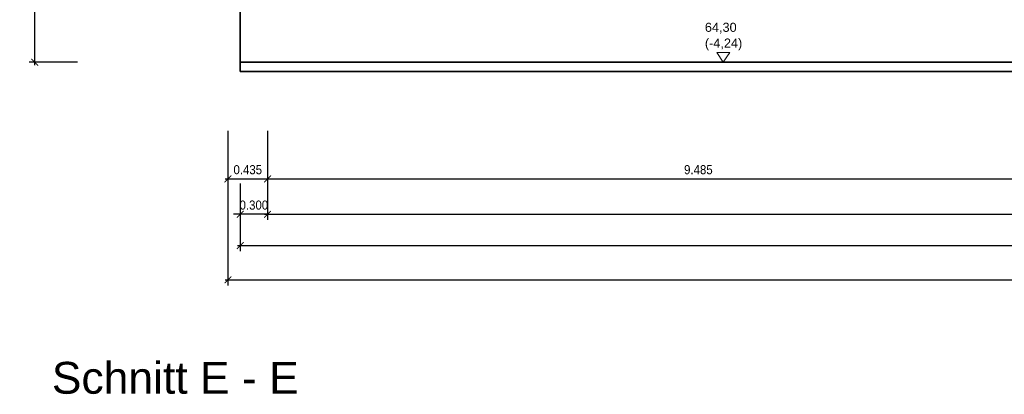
# Model space of a CAD drawing. Header units: metres. Extents: x -5 to 93, y -48 to 79.
# Tile 23 of 91: x 2.85 to 13.69, y 6.57 to 10.69. Entities that reach past the tile are written whole.
import ezdxf

# ---------------------------------------------------------------- set-up
doc = ezdxf.new("R2010")
doc.units = ezdxf.units.M
doc.header["$LTSCALE"] = 0.05
doc.header["$PDMODE"] = 35
doc.header["$PDSIZE"] = 0.1
for name, color, linetype, lineweight in [('Bemassung_Bau', 7, 'Continuous', 18), ('Beschrifttung', 7, 'Continuous', 18), ('Wand', 6, 'Continuous', 70), ('Wand-dünn', 2, 'Continuous', 35)]:
    doc.layers.add(name, color=color, linetype=linetype, lineweight=lineweight)
doc.styles.add('Arial', font='arial.ttf', dxfattribs={"width": 0.9})
doc.styles.get("Standard").update_dxf_attribs({"font": 'arial.ttf'})
doc.dimstyles.new('AEC Bemassung 1-50', dxfattribs={"dimtxt": 0.1, "dimasz": 0.075, "dimexe": 0.0625, "dimexo": 0, "dimgap": 0.05, "dimtad": 1, "dimdec": 3, "dimrnd": 0.005, "dimzin": 1, "dimdsep": 46, "dimtxsty": 'Arial', "dimblk": 'ARCHTICK', "dimcen": 0.125, "dimdle": 0.03125, "dimazin": 0, "dimtfac": 1, "dimtdec": 3, "dimtix": 1, "dimtmove": 2, "dimatfit": 2, "dimfxl": 1, "dimtolj": 1, "dimtzin": 0, "dimarcsym": 0})

# ---------------------------------------------------------------- blocks, each defined once
blk = doc.blocks.new('_ArchTick')
at = {"color": 0, "linetype": 'ByBlock', "const_width": 0.15}
blk.add_lwpolyline([(-0.5, -0.5), (0.5, 0.5)], dxfattribs=at)
blk = doc.blocks.new('*D141')
at = {"layer": 'Beschrifttung', "color": 0, "lineweight": -2, "transparency": 16777216}
for p, q in [((3.479, 13.515), (2.956, 13.515)), ((3.018, 10.193), (3.018, 13.546)), ((3.489, 10.225), (2.956, 10.225))]:
    blk.add_line(p, q, dxfattribs=at)
at = {"layer": 'Defpoints', "color": 0, "transparency": 16777216}
for p in [(3.018, 13.515), (3.479, 13.515), (3.489, 10.225)]:
    blk.add_point(p, dxfattribs=at)
at = {"layer": 'Beschrifttung', "color": 0, "lineweight": -2, "transparency": 16777216, "xscale": 0.075, "yscale": 0.075, "zscale": 0.075}
for p, rotation in [((3.018, 13.515), 90), ((3.018, 10.225), 270)]:
    blk.add_blockref('_ArchTick', p, dxfattribs=dict(at, rotation=rotation))
at = {"layer": 'Beschrifttung', "color": 0, "transparency": 16777216, "insert": (2.917, 11.87), "char_height": 0.1, "attachment_point": 5, "rotation": 90, "style": 'Arial'}
blk.add_mtext('\\A1;3.290', dxfattribs=at)
blk = doc.blocks.new('*D210')
at = {"layer": 'Bemassung_Bau', "color": 0, "lineweight": -2, "transparency": 16777216}
for p, q in [((5.144, 9.472), (5.144, 8.88)), ((5.579, 9.472), (5.579, 8.88)), ((5.113, 8.942), (5.611, 8.942))]:
    blk.add_line(p, q, dxfattribs=at)
at = {"layer": 'Defpoints', "color": 0, "transparency": 16777216}
for p in [(5.144, 9.472), (5.579, 9.472), (5.579, 8.942)]:
    blk.add_point(p, dxfattribs=at)
at = {"layer": 'Bemassung_Bau', "color": 0, "lineweight": -2, "transparency": 16777216, "xscale": 0.075, "yscale": 0.075, "zscale": 0.075, "rotation": 180}
blk.add_blockref('_ArchTick', (5.144, 8.942), dxfattribs=at)
at = {"layer": 'Bemassung_Bau', "color": 0, "lineweight": -2, "transparency": 16777216, "xscale": 0.075, "yscale": 0.075, "zscale": 0.075}
blk.add_blockref('_ArchTick', (5.579, 8.942), dxfattribs=at)
at = {"layer": 'Bemassung_Bau', "color": 0, "transparency": 16777216, "insert": (5.362, 9.043), "char_height": 0.1, "attachment_point": 5, "style": 'Arial'}
blk.add_mtext('\\A1;0.435', dxfattribs=at)
blk = doc.blocks.new('*D211')
at = {"layer": 'Bemassung_Bau', "color": 0, "lineweight": -2, "transparency": 16777216}
for p, q in [((5.579, 9.472), (5.579, 8.88)), ((15.064, 9.419), (15.064, 8.88)), ((5.548, 8.942), (15.095, 8.942))]:
    blk.add_line(p, q, dxfattribs=at)
at = {"layer": 'Defpoints', "color": 0, "transparency": 16777216}
for p in [(5.579, 9.472), (15.064, 9.419), (15.064, 8.942)]:
    blk.add_point(p, dxfattribs=at)
at = {"layer": 'Bemassung_Bau', "color": 0, "lineweight": -2, "transparency": 16777216, "xscale": 0.075, "yscale": 0.075, "zscale": 0.075, "rotation": 180}
blk.add_blockref('_ArchTick', (5.579, 8.942), dxfattribs=at)
at = {"layer": 'Bemassung_Bau', "color": 0, "lineweight": -2, "transparency": 16777216, "xscale": 0.075, "yscale": 0.075, "zscale": 0.075}
blk.add_blockref('_ArchTick', (15.064, 8.942), dxfattribs=at)
at = {"layer": 'Bemassung_Bau', "color": 0, "transparency": 16777216, "insert": (10.322, 9.043), "char_height": 0.1, "attachment_point": 5, "style": 'Arial'}
blk.add_mtext('\\A1;9.485', dxfattribs=at)
blk = doc.blocks.new('*D214')
at = {"layer": 'Bemassung_Bau', "color": 0, "lineweight": -2, "transparency": 16777216}
for p, q in [((5.579, 8.942), (5.579, 8.491)), ((24.659, 8.942), (24.659, 8.491)), ((5.548, 8.553), (24.691, 8.553))]:
    blk.add_line(p, q, dxfattribs=at)
at = {"layer": 'Defpoints', "color": 0, "transparency": 16777216}
for p in [(5.579, 8.942), (24.659, 8.942), (24.659, 8.553)]:
    blk.add_point(p, dxfattribs=at)
at = {"layer": 'Bemassung_Bau', "color": 0, "lineweight": -2, "transparency": 16777216, "xscale": 0.075, "yscale": 0.075, "zscale": 0.075, "rotation": 180}
blk.add_blockref('_ArchTick', (5.579, 8.553), dxfattribs=at)
at = {"layer": 'Bemassung_Bau', "color": 0, "lineweight": -2, "transparency": 16777216, "xscale": 0.075, "yscale": 0.075, "zscale": 0.075}
blk.add_blockref('_ArchTick', (24.659, 8.553), dxfattribs=at)
at = {"layer": 'Bemassung_Bau', "color": 0, "transparency": 16777216, "insert": (15.119, 8.654), "char_height": 0.1, "attachment_point": 5, "style": 'Arial'}
blk.add_mtext('\\A1;19.080', dxfattribs=at)
blk = doc.blocks.new('*D249')
at = {"layer": 'Bemassung_Bau', "color": 0, "lineweight": -2, "transparency": 16777216}
for p, q in [((5.279, 8.893), (5.279, 8.491)), ((5.579, 8.942), (5.579, 8.491)), ((5.279, 8.553), (5.204, 8.553)), ((5.579, 8.553), (5.279, 8.553)), ((5.579, 8.553), (5.654, 8.553))]:
    blk.add_line(p, q, dxfattribs=at)
at = {"layer": 'Defpoints', "color": 0, "transparency": 16777216}
for p in [(5.279, 8.893), (5.579, 8.942), (5.279, 8.553)]:
    blk.add_point(p, dxfattribs=at)
at = {"layer": 'Bemassung_Bau', "color": 0, "lineweight": -2, "transparency": 16777216, "xscale": 0.075, "yscale": 0.075, "zscale": 0.075}
blk.add_blockref('_ArchTick', (5.279, 8.553), dxfattribs=at)
at = {"layer": 'Bemassung_Bau', "color": 0, "lineweight": -2, "transparency": 16777216, "xscale": 0.075, "yscale": 0.075, "zscale": 0.075, "rotation": 180}
blk.add_blockref('_ArchTick', (5.579, 8.553), dxfattribs=at)
at = {"layer": 'Bemassung_Bau', "color": 0, "transparency": 16777216, "insert": (5.429, 8.654), "char_height": 0.1, "attachment_point": 5, "style": 'Arial'}
blk.add_mtext('\\A1;0.300', dxfattribs=at)
blk = doc.blocks.new('*D251')
at = {"layer": 'Bemassung_Bau', "color": 0, "lineweight": -2, "transparency": 16777216}
for p, q in [((5.279, 8.553), (5.279, 8.146)), ((24.959, 8.553), (24.959, 8.146)), ((5.248, 8.209), (24.991, 8.209))]:
    blk.add_line(p, q, dxfattribs=at)
at = {"layer": 'Defpoints', "color": 0, "transparency": 16777216}
for p in [(5.279, 8.553), (24.959, 8.553), (24.959, 8.209)]:
    blk.add_point(p, dxfattribs=at)
at = {"layer": 'Bemassung_Bau', "color": 0, "lineweight": -2, "transparency": 16777216, "xscale": 0.075, "yscale": 0.075, "zscale": 0.075, "rotation": 180}
blk.add_blockref('_ArchTick', (5.279, 8.209), dxfattribs=at)
at = {"layer": 'Bemassung_Bau', "color": 0, "lineweight": -2, "transparency": 16777216, "xscale": 0.075, "yscale": 0.075, "zscale": 0.075}
blk.add_blockref('_ArchTick', (24.959, 8.209), dxfattribs=at)
at = {"layer": 'Bemassung_Bau', "color": 0, "transparency": 16777216, "insert": (15.119, 8.31), "char_height": 0.1, "attachment_point": 5, "style": 'Arial'}
blk.add_mtext('\\A1;19.680', dxfattribs=at)
blk = doc.blocks.new('*D252')
at = {"layer": 'Bemassung_Bau', "color": 0, "lineweight": -2, "transparency": 16777216}
for p, q in [((5.144, 8.942), (5.144, 7.771)), ((25.094, 8.942), (25.094, 7.771)), ((5.113, 7.833), (25.126, 7.833))]:
    blk.add_line(p, q, dxfattribs=at)
at = {"layer": 'Defpoints', "color": 0, "transparency": 16777216}
for p in [(5.144, 8.942), (25.094, 8.942), (25.094, 7.833)]:
    blk.add_point(p, dxfattribs=at)
at = {"layer": 'Bemassung_Bau', "color": 0, "lineweight": -2, "transparency": 16777216, "xscale": 0.075, "yscale": 0.075, "zscale": 0.075, "rotation": 180}
blk.add_blockref('_ArchTick', (5.144, 7.833), dxfattribs=at)
at = {"layer": 'Bemassung_Bau', "color": 0, "lineweight": -2, "transparency": 16777216, "xscale": 0.075, "yscale": 0.075, "zscale": 0.075}
blk.add_blockref('_ArchTick', (25.094, 7.833), dxfattribs=at)
at = {"layer": 'Bemassung_Bau', "color": 0, "transparency": 16777216, "insert": (15.119, 7.934), "char_height": 0.1, "attachment_point": 5, "style": 'Arial'}
blk.add_mtext('\\A1;19.950', dxfattribs=at)

msp = doc.modelspace()

# ---------------------------------------------------------------- linework, layer by layer
at = {"layer": 'Beschrifttung'}
msp.add_lwpolyline([(10.5956, 10.2245), (10.5236, 10.334), (10.6676, 10.334), (10.5956, 10.2245)], dxfattribs=at)
at = {"layer": 'Wand'}
msp.add_line((5.2794, 10.4245), (5.2794, 10.4245), dxfattribs=at)
at = {"layer": 'Wand-dünn'}
for p, q in [((5.2794, 13.4145), (5.2794, 10.1245)), ((5.2794, 10.2245), (24.9594, 10.2245)), ((5.2794, 10.1245), (24.9594, 10.1245))]:
    msp.add_line(p, q, dxfattribs=at)

# ---------------------------------------------------------------- texts
at = {"layer": 'Beschrifttung'}
for s, height, p in [('64,30', 0.1, (10.3935, 10.5594)), ('(-4,24)', 0.1, (10.3935, 10.3859)), ('Schnitt E - E', 0.35, (3.2053, 6.5803))]:
    msp.add_text(s, height=height, dxfattribs=at).set_placement(p)

# ---------------------------------------------------------------- dimensions: what is measured, and where the dimension line sits
at = {"layer": 'Bemassung_Bau'}
for base, p1, p2, picture, middle in [((5.5794, 8.9421), (5.1444, 9.4724), (5.5794, 9.4724), '*D210', (5.3619, 9.0432)), ((15.064, 8.9421), (5.5794, 9.4724), (15.064, 9.4187), '*D211', (10.3217, 9.0432)), ((25.0944, 7.8331), (5.1444, 8.9421), (25.0944, 8.9421), '*D252', (15.1194, 7.9341)), ((5.2794, 8.553), (5.5794, 8.9421), (5.2794, 8.8931), '*D249', (5.4294, 8.6541)), ((24.6594, 8.553), (5.5794, 8.9421), (24.6594, 8.9421), '*D214', (15.1194, 8.6541)), ((24.9594, 8.2086), (5.2794, 8.553), (24.9594, 8.553), '*D251', (15.1194, 8.3097))]:
    dim = msp.add_linear_dim(base=base, p1=p1, p2=p2, dimstyle='AEC Bemassung 1-50', dxfattribs=at)
    dim.commit()
    dim.dimension.update_dxf_attribs({"geometry": picture, "text_midpoint": middle})
at = {"layer": 'Beschrifttung'}
dim = msp.add_linear_dim(base=(3.0183, 13.5145), p1=(3.4893, 10.2245), p2=(3.4785, 13.5145), angle=90, dimstyle='AEC Bemassung 1-50', dxfattribs=at)
dim.commit()
dim.dimension.update_dxf_attribs({"geometry": '*D141', "text_midpoint": (2.9172, 11.8695)})

doc.saveas('drawing.dxf')
